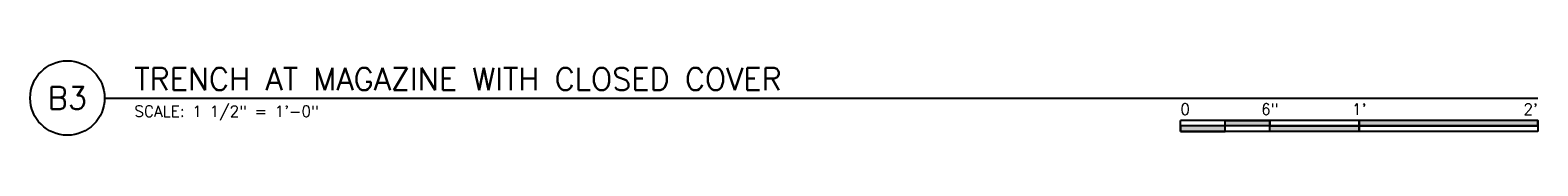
# Model space of a CAD drawing. Header units: inches. Extents: x -95 to 872, y 73 to 257.
# Tile 18 of 31: x 493 to 594, y 238 to 243. Entities that reach past the tile are written whole.
import ezdxf
from ezdxf.enums import TextEntityAlignment as Align

# ---------------------------------------------------------------- set-up
doc = ezdxf.new("R2010")
doc.units = ezdxf.units.IN
doc.header["$MEASUREMENT"] = 0
doc.layers.add('S-ANNO-SYMB', color=2, linetype='Continuous')
doc.styles.add('Arial', font='romans.shx', dxfattribs={"width": 0.8})

# ---------------------------------------------------------------- blocks, each defined once
blk = doc.blocks.new('*U18')
at = {"linetype": 'Continuous', "lineweight": -3}
blk.add_line((1.124999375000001, 0.625), (13.15196897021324, 0.625), dxfattribs=at)
at = {"lineweight": -3}
blk.add_circle((0.8125, 0.625), 0.312499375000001, dxfattribs=at)
at = {"lineweight": -3, "style": 'Arial'}
blk.add_attdef('DRAWING_AREA_TITLE', text='', height=0.187499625, dxfattribs=at).set_placement((1.374295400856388, 0.6339068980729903), align=Align.BOTTOM_LEFT)
blk.add_attdef('X#', text='', height=0.187499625, dxfattribs=at).set_placement((0.8125, 0.625), align=Align.MIDDLE_CENTER)
blk.add_attdef('SCALE:', text='', height=0.09375, dxfattribs=at).set_placement((1.374295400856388, 0.5605850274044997), align=Align.TOP_LEFT)
blk = doc.blocks.new('*U9')
for points in [[(-2.999994, -0.2812494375), (-2.62499475, -0.2812494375), (-2.62499475, -0.23437453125), (-2.999994, -0.23437453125)], [(-2.62499475, -0.1879996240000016), (-2.2499955, -0.1879996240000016), (-2.2499955, -0.23437453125), (-2.62499475, -0.23437453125)], [(-2.2499955, -0.2348745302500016), (-1.499997, -0.2348745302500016), (-1.499997, -0.2812494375), (-2.2499955, -0.2812494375)], [(-1.499997, -0.23437453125), (0, -0.23437453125), (0, -0.187499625), (-1.499997, -0.187499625)]]:
    blk.add_hatch(color=256).paths.add_polyline_path(points)
for p, q in [((0, -0.187499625), (-2.999994, -0.187499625)), ((-2.999994, -0.2812494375), (-2.999994, -0.187499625)), ((0, -0.23437453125), (-2.999994, -0.23437453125)), ((-2.62499475, -0.2807494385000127), (-2.62499475, -0.1879996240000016)), ((-2.2499955, -0.2812494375), (-2.2499955, -0.1884996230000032)), ((-1.499997, -0.2812494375), (-1.499997, -0.1884996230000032)), ((0, -0.187499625), (0, -0.2812494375)), ((0, -0.2812494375), (-2.999994, -0.2812494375))]:
    blk.add_line(p, q)
at = {"flags": 128}
for points in [[(-2.999994, -0.2812494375), (-2.62499475, -0.2812494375), (-2.62499475, -0.23437453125), (-2.999994, -0.23437453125), (-2.999994, -0.2812494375)], [(-2.62499475, -0.1879996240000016), (-2.2499955, -0.1879996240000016), (-2.2499955, -0.23437453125), (-2.62499475, -0.23437453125), (-2.62499475, -0.1879996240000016)], [(-2.2499955, -0.2348745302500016), (-1.499997, -0.2348745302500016), (-1.499997, -0.2812494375), (-2.2499955, -0.2812494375), (-2.2499955, -0.2348745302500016)], [(-1.499997, -0.23437453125), (0, -0.23437453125), (0, -0.187499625), (-1.499997, -0.187499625), (-1.499997, -0.23437453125)]]:
    blk.add_lwpolyline(points, close=True, dxfattribs=at)
at = {"style": 'Arial'}
blk.add_text('0', height=0.0937498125, dxfattribs=at).set_placement((-2.999994, -0.09374981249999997), align=Align.MIDDLE_LEFT)
for s, p in [('6"', (-2.2499955, -0.09374981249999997)), ("1'", (-1.499997, -0.09374981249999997))]:
    blk.add_text(s, height=0.0937498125, dxfattribs=at).set_placement(p, align=Align.MIDDLE_CENTER)
blk.add_text("2'", height=0.0937498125, dxfattribs=at).set_placement((0, -0.09374981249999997), align=Align.MIDDLE_RIGHT)

msp = doc.modelspace()

# ---------------------------------------------------------------- block references
at = {"layer": 'S-ANNO-SYMB', "lineweight": -3, "xscale": 7.999999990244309, "yscale": 7.999999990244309, "zscale": 7.999999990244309}
msp.add_blockref('*U18', (488.5010395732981, 235.3466321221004), dxfattribs=at).add_auto_attribs({'SCALE:': 'SCALE: 1 1/2" = 1\'-0"', 'DRAWING_AREA_TITLE': 'TRENCH AT MAGAZINE WITH CLOSED COVER', 'X#': 'B3'})
at = {"layer": 'S-ANNO-SYMB', "lineweight": -3, "xscale": 8, "yscale": 8, "zscale": 8}
msp.add_blockref('*U9', (593.7167912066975, 240.3466321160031), dxfattribs=at)

doc.saveas('drawing.dxf')
